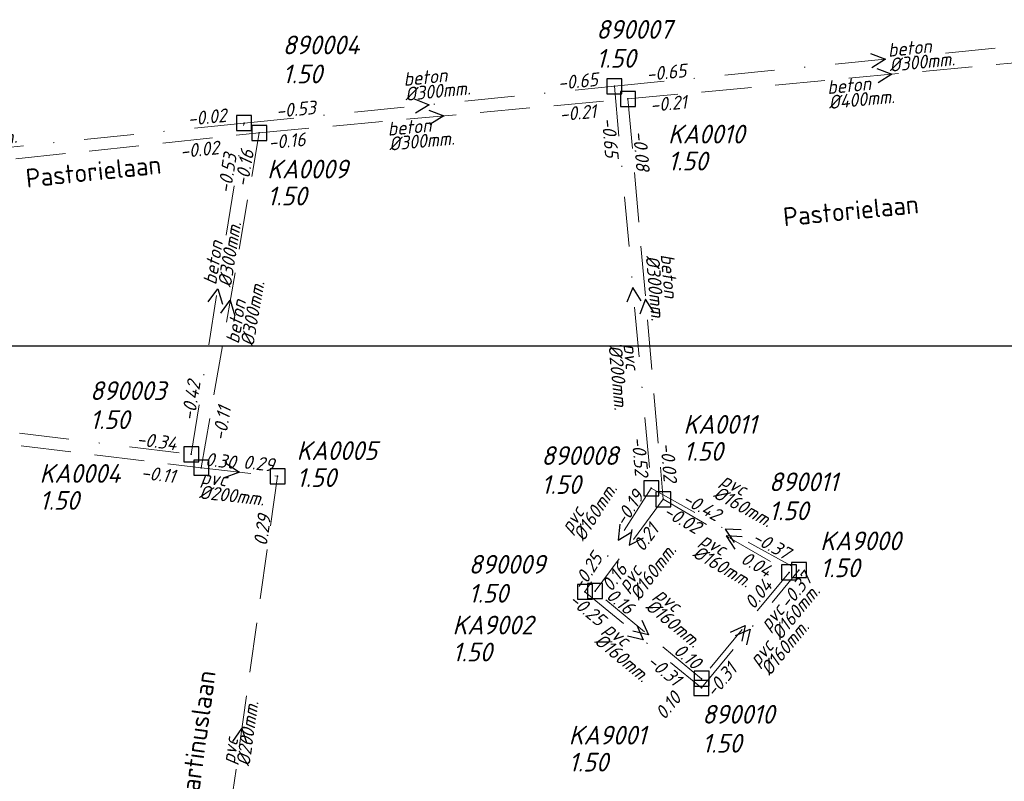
# Model space of a CAD drawing. Header units: metres. Extents: x 152202 to 157341, y 461610 to 468701.
# Tile 190 of 238: x 154732 to 154830, y 467119 to 467195. Entities that reach past the tile are written whole.
import ezdxf
from ezdxf.enums import TextEntityAlignment as Align

# ---------------------------------------------------------------- set-up
doc = ezdxf.new("R2010")
doc.units = ezdxf.units.M
doc.header["$PDMODE"] = 64
doc.header["$PDSIZE"] = 1.5
doc.linetypes.add('RI-HWA', pattern=[7.4, 5, -2.4])
doc.linetypes.add('RI-VWA', pattern=[11, 5, -3, 0, -3])
doc.layers.get('0').update_dxf_attribs({"linetype": 'CONTINUOUS'})
doc.layers.get('DEFPOINTS').update_dxf_attribs({"linetype": 'CONTINUOUS'})
for name, color, linetype, lineweight in [('B-OI-RI-HWA-BOB-T18', 150, 'CONTINUOUS', 18), ('B-OI-RI-HWA-MATERIAAL-T18', 150, 'CONTINUOUS', 18), ('B-OI-RI-HWA-PUTDEKSELHOOGTE-T25', 150, 'CONTINUOUS', 25), ('B-OI-RI-HWA-PUTNUMMER-T25', 150, 'CONTINUOUS', 25), ('B-OI-RI-HWA_DIAMETER-T18', 150, 'CONTINUOUS', 18), ('B-OI-RI-HWA_RIOOLPUT-S', 150, 'CONTINUOUS', 25), ('B-OI-RI-HWA_TRANSPORTLEIDING-G', 150, 'RI-HWA', 18), ('B-OI-RI-STROOMRICHTING-S', 252, 'CONTINUOUS', 25), ('B-OI-RI-VWA-BOB-T18', 34, 'CONTINUOUS', 18), ('B-OI-RI-VWA-DIAMETER-T18', 34, 'CONTINUOUS', 18), ('B-OI-RI-VWA-MATERIAAL-T18', 34, 'CONTINUOUS', 18), ('B-OI-RI-VWA_PUTDEKSELHOOGTE-T25', 34, 'CONTINUOUS', 25), ('B-OI-RI-VWA_PUTNUMMER-T25', 34, 'CONTINUOUS', 25), ('B-OI-RI-VWA_RIOOLPUT-S', 34, 'CONTINUOUS', 25), ('B-OI-RI-VWA_TRANSPORTLEIDING-G', 34, 'RI-VWA', 18), ('B-RO-OG-TOPOGRAFIE-T18', 2, 'CONTINUOUS', 18)]:
    doc.layers.add(name, color=color, linetype=linetype, lineweight=lineweight)
doc.styles.add('NLCS-ISO-M200-T18', font='NLCS-ISO.ttf', dxfattribs={"height": 360})
doc.styles.add('NLCS-ISO-M750-T18_CURSIEF', font='NLCS-ISO.ttf', dxfattribs={"oblique": 15, "height": 1.35})
doc.styles.add('NLCS-ISO-M750-T25_CURSIEF', font='NLCS-ISO.ttf', dxfattribs={"oblique": 15, "height": 1.875})

# ---------------------------------------------------------------- blocks, each defined once
blk = doc.blocks.new('ACMAP_ANN_TEMPLATE_hwa-diam')
at = {"style": 'NLCS-ISO-M750-T18_CURSIEF', "oblique": 15}
blk.add_attdef('hwa-diam', (-3.7, -1.3), '', height=1.35, dxfattribs=at)
blk = doc.blocks.new('ACMAP_ANN_TEMPLATE_hwa-materiaal')
at = {"style": 'NLCS-ISO-M750-T18_CURSIEF', "oblique": 15}
blk.add_attdef('hwa-mat', (-3.7, 0.2), '', height=1.35, dxfattribs=at)
blk = doc.blocks.new('ACMAP_ANN_TEMPLATE_hwa-nap-l')
at = {"style": 'NLCS-ISO-M750-T18_CURSIEF', "oblique": 15}
blk.add_attdef('hwa-nap-l', (3.3, 0.2), '', height=1.35, dxfattribs=at)
blk = doc.blocks.new('ACMAP_ANN_TEMPLATE_hwa-nap-r')
at = {"style": 'NLCS-ISO-M750-T18_CURSIEF', "oblique": 15}
blk.add_attdef('hwa-nap-r', (-5.6, 0.2), '', height=1.35, dxfattribs=at)
blk = doc.blocks.new('ACMAP_ANN_TEMPLATE_vwa-diam')
at = {"style": 'NLCS-ISO-M750-T18_CURSIEF', "oblique": 15}
blk.add_attdef('vwa-diam', (0.3, -1.3), '', height=1.35, dxfattribs=at)
blk = doc.blocks.new('ACMAP_ANN_TEMPLATE_vwa-materiaal')
at = {"style": 'NLCS-ISO-M750-T18_CURSIEF', "oblique": 15}
blk.add_attdef('vwa-mat', (0.3, 0.2), '', height=1.35, dxfattribs=at)
blk = doc.blocks.new('ACMAP_ANN_TEMPLATE_vwa-nap-l')
at = {"style": 'NLCS-ISO-M750-T18_CURSIEF', "oblique": 15}
blk.add_attdef('vwa-nap-l', (3.3, 0.2), '', height=1.35, dxfattribs=at)
blk = doc.blocks.new('ACMAP_ANN_TEMPLATE_vwa-nap-r')
at = {"style": 'NLCS-ISO-M750-T18_CURSIEF', "oblique": 15}
blk.add_attdef('vwa-nap-r', (-5.6, 0.2), '', height=1.35, dxfattribs=at)
blk = doc.blocks.new('ACMAP_ANN_TEMPLATE_hwa-puth')
at = {"color": 0, "linetype": 'ByBlock', "style": 'NLCS-ISO-M750-T25_CURSIEF', "oblique": 15}
blk.add_attdef('hwa-puth', (-9, -6.8), '', height=1.875, dxfattribs=at)
blk = doc.blocks.new('ACMAP_ANN_TEMPLATE_hwa-putnr')
at = {"color": 0, "linetype": 'ByBlock', "style": 'NLCS-ISO-M750-T25_CURSIEF', "oblique": 15}
blk.add_attdef('hwa-putnr', (-9, -4.1), '', height=1.875, dxfattribs=at)
blk = doc.blocks.new('ACMAP_ANN_TEMPLATE_vwa-puth')
at = {"style": 'NLCS-ISO-M750-T25_CURSIEF', "oblique": 15}
blk.add_attdef('vwa-puth', (-3, 5), '', height=1.875, dxfattribs=at)
blk = doc.blocks.new('ACMAP_ANN_TEMPLATE_vwa-putnr')
at = {"style": 'NLCS-ISO-M750-T25_CURSIEF', "oblique": 15}
blk.add_attdef('vaw-putnr', (-3, 7.9), '', height=1.875, dxfattribs=at)

msp = doc.modelspace()

# ---------------------------------------------------------------- linework, layer by layer
at = {"layer": 'B-OI-RI-HWA_RIOOLPUT-S', "transparency": 33554623}
for p in [(154792.47, 467187.47), (154755.56, 467184.07), (154749.76, 467150.55), (154757.4, 467149.7), (154796, 467147.4), (154808.59, 467140.09), (154789.18, 467138.21), (154799.83, 467129.45)]:
    msp.add_point(p, dxfattribs=at)
at = {"layer": 'B-OI-RI-HWA_TRANSPORTLEIDING-G', "transparency": 33554623}
for p, q in [((154792.47, 467187.47), (154845.29, 467192.4)), ((154755.56, 467184.07), (154792.47, 467187.47)), ((154792.47, 467187.47), (154796, 467147.4)), ((154694.4, 467177.53), (154755.56, 467184.07)), ((154749.76, 467150.55), (154755.56, 467184.07)), ((154695, 467157.21), (154749.76, 467150.55)), ((154749.76, 467150.55), (154757.4, 467149.7)), ((154757.4, 467149.7), (154750.23, 467099.27)), ((154796, 467147.4), (154789.18, 467138.21)), ((154796, 467147.4), (154808.59, 467140.09)), ((154808.59, 467140.09), (154799.83, 467129.45)), ((154799.83, 467129.45), (154789.18, 467138.21))]:
    msp.add_line(p, q, dxfattribs=at)
at = {"layer": 'B-OI-RI-STROOMRICHTING-S', "transparency": 33554623}
for points in [[(154816.75, 467192.01), (154818.26, 467191.44), (154816.89, 467190.58)], [(154817.38, 467190.52), (154818.88, 467189.93), (154817.51, 467189.08)], [(154771.07, 467187.46), (154772.58, 467186.89), (154771.21, 467186.03)], [(154772.52, 467186.35), (154774.02, 467185.77), (154772.65, 467184.92)], [(154750.46, 467167.17), (154751.4, 467168.47), (154751.88, 467166.94)], [(154793.8, 467167.25), (154792.95, 467168.61), (154792.37, 467167.12)], [(154751.71, 467166.01), (154752.66, 467167.31), (154753.12, 467165.77)], [(154795.08, 467166.06), (154794.23, 467167.43), (154793.64, 467165.94)], [(154752.12, 467151.07), (154753.58, 467150.13), (154751.94, 467149.52)], [(154791.65, 467144.92), (154791.48, 467143.32), (154792.86, 467144.14)], [(154792.87, 467144.39), (154792.59, 467142.81), (154794.03, 467143.53)], [(154803.8, 467144.34), (154802.19, 467144.41), (154803.1, 467143.08)], [(154803.9, 467143.64), (154802.29, 467143.74), (154803.18, 467142.4)], [(154793.34, 467134.8), (154793.99, 467133.33), (154792.42, 467133.69)], [(154793.85, 467135.3), (154794.51, 467133.83), (154792.94, 467134.19)], [(154802.74, 467134.12), (154804.21, 467134.77), (154803.85, 467133.2)], [(154803.23, 467133.76), (154804.7, 467134.42), (154804.34, 467132.85)], [(154752.9, 467123.16), (154753.82, 467124.48), (154754.33, 467122.96)]]:
    msp.add_lwpolyline(points, dxfattribs=at)
at = {"layer": 'B-OI-RI-VWA_RIOOLPUT-S', "transparency": 33554623}
for p in [(154791.11, 467188.73), (154754.04, 467185.04), (154748.75, 467151.91), (154794.8, 467148.5), (154809.58, 467140.31), (154788.16, 467138.14), (154799.82, 467128.52)]:
    msp.add_point(p, dxfattribs=at)
at = {"layer": 'B-OI-RI-VWA_TRANSPORTLEIDING-G', "transparency": 33554623}
for p, q in [((154791.11, 467188.73), (154845.4, 467194.15)), ((154754.04, 467185.04), (154791.11, 467188.73)), ((154791.11, 467188.73), (154794.8, 467148.5)), ((154754.04, 467185.04), (154693.24, 467178.81)), ((154748.75, 467151.91), (154754.04, 467185.04)), ((154698.5, 467158.06), (154748.75, 467151.91)), ((154794.8, 467148.5), (154788.16, 467138.14)), ((154794.8, 467148.5), (154809.58, 467140.31)), ((154799.82, 467128.52), (154809.58, 467140.31)), ((154788.16, 467138.14), (154799.82, 467128.52))]:
    msp.add_line(p, q, dxfattribs=at)
at = {"layer": 'DEFPOINTS', "flags": 128}
msp.add_lwpolyline([(154889.054, 467163.024), (154832.154, 467162.726), (154674.654, 467162.726), (154524.654, 467162.726), (154524.654, 466985.725), (154524.654, 466897.05), (154889.054, 466897.05)], close=True, dxfattribs=at)

# ---------------------------------------------------------------- block references
at = {"layer": 'B-OI-RI-HWA-BOB-T18', "transparency": 33554623}
ref = msp.add_blockref('ACMAP_ANN_TEMPLATE_hwa-nap-l', (154791.491, 467185.658), dxfattribs=dict(at, rotation=5.332302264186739))
ref.add_attrib('hwa-nap-l', '-0.21', (154794.758, 467186.164), dxfattribs={"layer": '0', "color": 0, "linetype": 'ByBlock', "height": 1.35, "rotation": 5.3323, "style": 'NLCS-ISO-M750-T18_CURSIEF', "oblique": 15})
ref = msp.add_blockref('ACMAP_ANN_TEMPLATE_hwa-nap-r', (154791.273, 467185.549), dxfattribs=dict(at, rotation=5.263002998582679))
ref.add_attrib('hwa-nap-r', '-0.21', (154785.678, 467185.235), dxfattribs={"layer": '0', "color": 0, "linetype": 'ByBlock', "height": 1.35, "rotation": 5.263, "style": 'NLCS-ISO-M750-T18_CURSIEF', "oblique": 15})
ref = msp.add_blockref('ACMAP_ANN_TEMPLATE_hwa-nap-l', (154753.266, 467181.924), dxfattribs=dict(at, rotation=5.263002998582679))
ref.add_attrib('hwa-nap-l', '-0.16', (154756.534, 467182.426), dxfattribs={"layer": '0', "color": 0, "linetype": 'ByBlock', "height": 1.35, "rotation": 5.263, "style": 'NLCS-ISO-M750-T18_CURSIEF', "oblique": 15})
ref = msp.add_blockref('ACMAP_ANN_TEMPLATE_hwa-nap-l', (154792.47, 467187.47), dxfattribs=dict(at, rotation=275.0345221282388))
ref.add_attrib('hwa-nap-l', '-0.08', (154792.959, 467184.2), dxfattribs={"layer": '0', "color": 0, "linetype": 'ByBlock', "height": 1.35, "rotation": 275.03452, "style": 'NLCS-ISO-M750-T18_CURSIEF', "oblique": 15})
ref = msp.add_blockref('ACMAP_ANN_TEMPLATE_hwa-nap-r', (154753.302, 467181.924), dxfattribs=dict(at, rotation=6.10359520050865))
ref.add_attrib('hwa-nap-r', '-0.02', (154747.713, 467181.527), dxfattribs={"layer": '0', "color": 0, "linetype": 'ByBlock', "height": 1.35, "rotation": 6.1036, "style": 'NLCS-ISO-M750-T18_CURSIEF', "oblique": 15})
ref = msp.add_blockref('ACMAP_ANN_TEMPLATE_hwa-nap-r', (154755.56, 467184.07), dxfattribs=dict(at, rotation=80.183252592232))
ref.add_attrib('hwa-nap-r', '-0.16', (154754.408, 467178.586), dxfattribs={"layer": '0', "color": 0, "linetype": 'ByBlock', "height": 1.35, "rotation": 80.18325, "style": 'NLCS-ISO-M750-T18_CURSIEF', "oblique": 15})
ref = msp.add_blockref('ACMAP_ANN_TEMPLATE_hwa-nap-l', (154751.808, 467149.888), dxfattribs=dict(at, rotation=80.183252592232))
ref.add_attrib('hwa-nap-l', '-0.11', (154752.174, 467153.174), dxfattribs={"layer": '0', "color": 0, "linetype": 'ByBlock', "height": 1.35, "rotation": 80.18325, "style": 'NLCS-ISO-M750-T18_CURSIEF', "oblique": 15})
ref = msp.add_blockref('ACMAP_ANN_TEMPLATE_hwa-nap-r', (154796, 467147.4), dxfattribs=dict(at, rotation=275.0345221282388))
ref.add_attrib('hwa-nap-r', '-0.02', (154795.708, 467152.996), dxfattribs={"layer": '0', "color": 0, "linetype": 'ByBlock', "height": 1.35, "rotation": 275.03452, "style": 'NLCS-ISO-M750-T18_CURSIEF', "oblique": 15})
ref = msp.add_blockref('ACMAP_ANN_TEMPLATE_hwa-nap-l', (154746.797, 467150.925), dxfattribs=dict(at, rotation=353.6515772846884))
ref.add_attrib('hwa-nap-l', '0.30', (154750.098, 467150.759), dxfattribs={"layer": '0', "color": 0, "linetype": 'ByBlock', "height": 1.35, "rotation": 353.65158, "style": 'NLCS-ISO-M750-T18_CURSIEF', "oblique": 15})
ref = msp.add_blockref('ACMAP_ANN_TEMPLATE_hwa-nap-r', (154759.444, 467149.679), dxfattribs=dict(at, rotation=353.6515772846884))
ref.add_attrib('hwa-nap-r', '0.29', (154753.901, 467150.497), dxfattribs={"layer": '0', "color": 0, "linetype": 'ByBlock', "height": 1.35, "rotation": 353.65158, "style": 'NLCS-ISO-M750-T18_CURSIEF', "oblique": 15})
ref = msp.add_blockref('ACMAP_ANN_TEMPLATE_hwa-nap-r', (154749.197, 467148.564), dxfattribs=dict(at, rotation=353.065651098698))
ref.add_attrib('hwa-nap-r', '-0.11', (154743.662, 467149.439), dxfattribs={"layer": '0', "color": 0, "linetype": 'ByBlock', "height": 1.35, "rotation": 353.06565, "style": 'NLCS-ISO-M750-T18_CURSIEF', "oblique": 15})
ref = msp.add_blockref('ACMAP_ANN_TEMPLATE_hwa-nap-l', (154756.05, 467139.395), dxfattribs=dict(at, rotation=81.90807573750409))
ref.add_attrib('hwa-nap-l', '0.29', (154756.316, 467142.69), dxfattribs={"layer": '0', "color": 0, "linetype": 'ByBlock', "height": 1.35, "rotation": 81.90808, "style": 'NLCS-ISO-M750-T18_CURSIEF', "oblique": 15})
ref = msp.add_blockref('ACMAP_ANN_TEMPLATE_hwa-nap-l', (154792.924, 467147.304), dxfattribs=dict(at, rotation=329.8597123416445))
ref.add_attrib('hwa-nap-l', '-0.02', (154795.878, 467145.82), dxfattribs={"layer": '0', "color": 0, "linetype": 'ByBlock', "height": 1.35, "rotation": 329.85971, "style": 'NLCS-ISO-M750-T18_CURSIEF', "oblique": 15})
ref = msp.add_blockref('ACMAP_ANN_TEMPLATE_hwa-nap-l', (154792.169, 467139.298), dxfattribs=dict(at, rotation=53.42048393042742))
ref.add_attrib('hwa-nap-l', '0.21', (154793.975, 467142.067), dxfattribs={"layer": '0', "color": 0, "linetype": 'ByBlock', "height": 1.35, "rotation": 53.42048, "style": 'NLCS-ISO-M750-T18_CURSIEF', "oblique": 15})
ref = msp.add_blockref('ACMAP_ANN_TEMPLATE_hwa-nap-r', (154794.298, 467142.437), dxfattribs=dict(at, rotation=53.42048393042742))
ref.add_attrib('hwa-nap-r', '0.16', (154790.8, 467138.06), dxfattribs={"layer": '0', "color": 0, "linetype": 'ByBlock', "height": 1.35, "rotation": 53.42048, "style": 'NLCS-ISO-M750-T18_CURSIEF', "oblique": 15})
ref = msp.add_blockref('ACMAP_ANN_TEMPLATE_hwa-nap-r', (154808.39, 467138.119), dxfattribs=dict(at, rotation=329.8597123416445))
ref.add_attrib('hwa-nap-r', '0.04', (154803.648, 467141.104), dxfattribs={"layer": '0', "color": 0, "linetype": 'ByBlock', "height": 1.35, "rotation": 329.85971, "style": 'NLCS-ISO-M750-T18_CURSIEF', "oblique": 15})
ref = msp.add_blockref('ACMAP_ANN_TEMPLATE_hwa-nap-l', (154803.096, 467133.628), dxfattribs=dict(at, rotation=50.53509099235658))
ref.add_attrib('hwa-nap-l', '0.04', (154805.039, 467136.303), dxfattribs={"layer": '0', "color": 0, "linetype": 'ByBlock', "height": 1.35, "rotation": 50.53509, "style": 'NLCS-ISO-M750-T18_CURSIEF', "oblique": 15})
ref = msp.add_blockref('ACMAP_ANN_TEMPLATE_hwa-nap-r', (154794.391, 467133.865), dxfattribs=dict(at, rotation=320.5614999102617))
ref.add_attrib('hwa-nap-r', '0.16', (154790.194, 467137.577), dxfattribs={"layer": '0', "color": 0, "linetype": 'ByBlock', "height": 1.35, "rotation": 320.5615, "style": 'NLCS-ISO-M750-T18_CURSIEF', "oblique": 15})
ref = msp.add_blockref('ACMAP_ANN_TEMPLATE_hwa-nap-l', (154794.268, 467134.002), dxfattribs=dict(at, rotation=320.5614999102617))
ref.add_attrib('hwa-nap-l', '0.10', (154796.943, 467132.06), dxfattribs={"layer": '0', "color": 0, "linetype": 'ByBlock', "height": 1.35, "rotation": 320.5615, "style": 'NLCS-ISO-M750-T18_CURSIEF', "oblique": 15})
ref = msp.add_blockref('ACMAP_ANN_TEMPLATE_hwa-nap-r', (154799.83, 467129.45), dxfattribs=dict(at, rotation=50.53509099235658))
ref.add_attrib('hwa-nap-r', '0.10', (154796.116, 467125.254), dxfattribs={"layer": '0', "color": 0, "linetype": 'ByBlock', "height": 1.35, "rotation": 50.53509, "style": 'NLCS-ISO-M750-T18_CURSIEF', "oblique": 15})
at = {"layer": 'B-OI-RI-HWA-MATERIAAL-T18', "transparency": 33554623}
ref = msp.add_blockref('ACMAP_ANN_TEMPLATE_hwa-materiaal', (154816.159, 467188.087), dxfattribs=dict(at, rotation=5.332302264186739))
ref.add_attrib('hwa-mat', 'beton', (154812.457, 467187.942), dxfattribs={"layer": '0', "color": 0, "linetype": 'ByBlock', "height": 1.35, "rotation": 5.3323, "style": 'NLCS-ISO-M750-T18_CURSIEF', "oblique": 15})
ref = msp.add_blockref('ACMAP_ANN_TEMPLATE_hwa-materiaal', (154772.158, 467183.915), dxfattribs=dict(at, rotation=5.263002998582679))
ref.add_attrib('hwa-mat', 'beton', (154768.455, 467183.775), dxfattribs={"layer": '0', "color": 0, "linetype": 'ByBlock', "height": 1.35, "rotation": 5.263, "style": 'NLCS-ISO-M750-T18_CURSIEF', "oblique": 15})
ref = msp.add_blockref('ACMAP_ANN_TEMPLATE_hwa-materiaal', (154795.859, 467168.188), dxfattribs=dict(at, rotation=275.0345221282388))
ref.add_attrib('hwa-mat', 'beton', (154795.733, 467171.891), dxfattribs={"layer": '0', "color": 0, "linetype": 'ByBlock', "height": 1.35, "rotation": 275.03452, "style": 'NLCS-ISO-M750-T18_CURSIEF', "oblique": 15})
ref = msp.add_blockref('ACMAP_ANN_TEMPLATE_hwa-materiaal', (154754.333, 467166.51), dxfattribs=dict(at, rotation=80.183252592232))
ref.add_attrib('hwa-mat', 'beton', (154753.506, 467162.899), dxfattribs={"layer": '0', "color": 0, "linetype": 'ByBlock', "height": 1.35, "rotation": 80.18325, "style": 'NLCS-ISO-M750-T18_CURSIEF', "oblique": 15})
ref = msp.add_blockref('ACMAP_ANN_TEMPLATE_hwa-materiaal', (154753.317, 467148.364), dxfattribs=dict(at, rotation=353.6515772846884))
ref.add_attrib('hwa-mat', 'pvc', (154749.662, 467148.972), dxfattribs={"layer": '0', "color": 0, "linetype": 'ByBlock', "height": 1.35, "rotation": 353.65158, "style": 'NLCS-ISO-M750-T18_CURSIEF', "oblique": 15})
ref = msp.add_blockref('ACMAP_ANN_TEMPLATE_hwa-materiaal', (154802.679, 467140.973), dxfattribs=dict(at, rotation=329.8597123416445))
ref.add_attrib('hwa-mat', 'pvc', (154799.58, 467143.004), dxfattribs={"layer": '0', "color": 0, "linetype": 'ByBlock', "height": 1.35, "rotation": 329.85971, "style": 'NLCS-ISO-M750-T18_CURSIEF', "oblique": 15})
ref = msp.add_blockref('ACMAP_ANN_TEMPLATE_hwa-materiaal', (154794.753, 467140.928), dxfattribs=dict(at, rotation=53.42048393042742))
ref.add_attrib('hwa-mat', 'pvc', (154792.387, 467138.076), dxfattribs={"layer": '0', "color": 0, "linetype": 'ByBlock', "height": 1.35, "rotation": 53.42048, "style": 'NLCS-ISO-M750-T18_CURSIEF', "oblique": 15})
ref = msp.add_blockref('ACMAP_ANN_TEMPLATE_hwa-materiaal', (154797.807, 467135.17), dxfattribs=dict(at, rotation=320.5614999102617))
ref.add_attrib('hwa-mat', 'pvc', (154795.077, 467137.675), dxfattribs={"layer": '0', "color": 0, "linetype": 'ByBlock', "height": 1.35, "rotation": 320.5615, "style": 'NLCS-ISO-M750-T18_CURSIEF', "oblique": 15})
ref = msp.add_blockref('ACMAP_ANN_TEMPLATE_hwa-materiaal', (154807.998, 467133.336), dxfattribs=dict(at, rotation=50.53509099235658))
ref.add_attrib('hwa-mat', 'pvc', (154805.492, 467130.607), dxfattribs={"layer": '0', "color": 0, "linetype": 'ByBlock', "height": 1.35, "rotation": 50.53509, "style": 'NLCS-ISO-M750-T18_CURSIEF', "oblique": 15})
ref = msp.add_blockref('ACMAP_ANN_TEMPLATE_hwa-materiaal', (154753.815, 467124.485), dxfattribs=dict(at, rotation=81.90807573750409))
ref.add_attrib('hwa-mat', 'pvc', (154753.096, 467120.85), dxfattribs={"layer": '0', "color": 0, "linetype": 'ByBlock', "height": 1.35, "rotation": 81.90808, "style": 'NLCS-ISO-M750-T18_CURSIEF', "oblique": 15})
at = {"layer": 'B-OI-RI-HWA-PUTDEKSELHOOGTE-T25', "transparency": 33554623}
for p in [(154805.481, 467187.108), (154765.36, 467183.607), (154807.018, 467158.059), (154768.302, 467155.435), (154742.572, 467153.15), (154820.71, 467146.404), (154783.903, 467137.978), (154795.539, 467126.959)]:
    msp.add_blockref('ACMAP_ANN_TEMPLATE_hwa-puth', p, dxfattribs=at).add_auto_attribs({'hwa-puth': '1.50'})
at = {"layer": 'B-OI-RI-HWA-PUTNUMMER-T25', "transparency": 33554623}
for p, values in [((154805.481, 467187.108), {'hwa-putnr': 'KA0010'}), ((154765.36, 467183.607), {'hwa-putnr': 'KA0009'}), ((154807.018, 467158.059), {'hwa-putnr': 'KA0011'}), ((154768.302, 467155.435), {'hwa-putnr': 'KA0005'}), ((154742.572, 467153.15), {'hwa-putnr': 'KA0004'}), ((154820.71, 467146.404), {'hwa-putnr': 'KA9000'}), ((154783.903, 467137.978), {'hwa-putnr': 'KA9002'}), ((154795.539, 467126.959), {'hwa-putnr': 'KA9001'})]:
    msp.add_blockref('ACMAP_ANN_TEMPLATE_hwa-putnr', p, dxfattribs=at).add_auto_attribs(values)
at = {"layer": 'B-OI-RI-HWA_DIAMETER-T18', "transparency": 33554623}
ref = msp.add_blockref('ACMAP_ANN_TEMPLATE_hwa-diam', (154816.159, 467188.087), dxfattribs=dict(at, rotation=5.332302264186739))
ref.add_attrib('hwa-diam', '%%c400mm.', (154812.596, 467186.449), dxfattribs={"layer": '0', "color": 0, "linetype": 'ByBlock', "height": 1.35, "rotation": 5.3323, "style": 'NLCS-ISO-M750-T18_CURSIEF', "oblique": 15})
ref = msp.add_blockref('ACMAP_ANN_TEMPLATE_hwa-diam', (154772.158, 467183.915), dxfattribs=dict(at, rotation=5.263002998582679))
ref.add_attrib('hwa-diam', '%%c300mm.', (154768.593, 467182.281), dxfattribs={"layer": '0', "color": 0, "linetype": 'ByBlock', "height": 1.35, "rotation": 5.263, "style": 'NLCS-ISO-M750-T18_CURSIEF', "oblique": 15})
ref = msp.add_blockref('ACMAP_ANN_TEMPLATE_hwa-diam', (154795.859, 467168.188), dxfattribs=dict(at, rotation=275.0345221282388))
ref.add_attrib('hwa-diam', '%%c300mm.', (154794.239, 467171.76), dxfattribs={"layer": '0', "color": 0, "linetype": 'ByBlock', "height": 1.35, "rotation": 275.03452, "style": 'NLCS-ISO-M750-T18_CURSIEF', "oblique": 15})
ref = msp.add_blockref('ACMAP_ANN_TEMPLATE_hwa-diam', (154754.333, 467166.51), dxfattribs=dict(at, rotation=80.183252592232))
ref.add_attrib('hwa-diam', '%%c300mm.', (154754.984, 467162.643), dxfattribs={"layer": '0', "color": 0, "linetype": 'ByBlock', "height": 1.35, "rotation": 80.18325, "style": 'NLCS-ISO-M750-T18_CURSIEF', "oblique": 15})
ref = msp.add_blockref('ACMAP_ANN_TEMPLATE_hwa-diam', (154753.317, 467148.364), dxfattribs=dict(at, rotation=353.6515772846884))
ref.add_attrib('hwa-diam', '%%c200mm.', (154749.496, 467147.481), dxfattribs={"layer": '0', "color": 0, "linetype": 'ByBlock', "height": 1.35, "rotation": 353.65158, "style": 'NLCS-ISO-M750-T18_CURSIEF', "oblique": 15})
ref = msp.add_blockref('ACMAP_ANN_TEMPLATE_hwa-diam', (154794.753, 467140.928), dxfattribs=dict(at, rotation=53.42048393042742))
ref.add_attrib('hwa-diam', '%%c160mm.', (154793.592, 467137.182), dxfattribs={"layer": '0', "color": 0, "linetype": 'ByBlock', "height": 1.35, "rotation": 53.42048, "style": 'NLCS-ISO-M750-T18_CURSIEF', "oblique": 15})
ref = msp.add_blockref('ACMAP_ANN_TEMPLATE_hwa-diam', (154802.679, 467140.973), dxfattribs=dict(at, rotation=329.8597123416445))
ref.add_attrib('hwa-diam', '%%c160mm.', (154798.827, 467141.707), dxfattribs={"layer": '0', "color": 0, "linetype": 'ByBlock', "height": 1.35, "rotation": 329.85971, "style": 'NLCS-ISO-M750-T18_CURSIEF', "oblique": 15})
ref = msp.add_blockref('ACMAP_ANN_TEMPLATE_hwa-diam', (154797.807, 467135.17), dxfattribs=dict(at, rotation=320.5614999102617))
ref.add_attrib('hwa-diam', '%%c160mm.', (154794.124, 467136.516), dxfattribs={"layer": '0', "color": 0, "linetype": 'ByBlock', "height": 1.35, "rotation": 320.5615, "style": 'NLCS-ISO-M750-T18_CURSIEF', "oblique": 15})
ref = msp.add_blockref('ACMAP_ANN_TEMPLATE_hwa-diam', (154807.998, 467133.336), dxfattribs=dict(at, rotation=50.53509099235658))
ref.add_attrib('hwa-diam', '%%c160mm.', (154806.65, 467129.653), dxfattribs={"layer": '0', "color": 0, "linetype": 'ByBlock', "height": 1.35, "rotation": 50.53509, "style": 'NLCS-ISO-M750-T18_CURSIEF', "oblique": 15})
ref = msp.add_blockref('ACMAP_ANN_TEMPLATE_hwa-diam', (154753.815, 467124.485), dxfattribs=dict(at, rotation=81.90807573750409))
ref.add_attrib('hwa-diam', '%%c200mm.', (154754.581, 467120.639), dxfattribs={"layer": '0', "color": 0, "linetype": 'ByBlock', "height": 1.35, "rotation": 81.90808, "style": 'NLCS-ISO-M750-T18_CURSIEF', "oblique": 15})
at = {"layer": 'B-OI-RI-VWA-BOB-T18', "transparency": 33554623}
ref = msp.add_blockref('ACMAP_ANN_TEMPLATE_vwa-nap-l', (154791.11, 467188.73), dxfattribs=dict(at, rotation=5.701188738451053))
ref.add_attrib('vwa-nap-l', '-0.65', (154794.374, 467189.257), dxfattribs={"layer": '0', "color": 0, "linetype": 'ByBlock', "height": 1.35, "rotation": 5.70119, "style": 'NLCS-ISO-M750-T18_CURSIEF', "oblique": 15})
ref = msp.add_blockref('ACMAP_ANN_TEMPLATE_vwa-nap-r', (154791.11, 467188.73), dxfattribs=dict(at, rotation=5.684576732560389))
ref.add_attrib('vwa-nap-r', '-0.65', (154785.518, 467188.374), dxfattribs={"layer": '0', "color": 0, "linetype": 'ByBlock', "height": 1.35, "rotation": 5.68458, "style": 'NLCS-ISO-M750-T18_CURSIEF', "oblique": 15})
ref = msp.add_blockref('ACMAP_ANN_TEMPLATE_vwa-nap-l', (154754.04, 467185.04), dxfattribs=dict(at, rotation=5.684576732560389))
ref.add_attrib('vwa-nap-l', '-0.53', (154757.304, 467185.566), dxfattribs={"layer": '0', "color": 0, "linetype": 'ByBlock', "height": 1.35, "rotation": 5.68458, "style": 'NLCS-ISO-M750-T18_CURSIEF', "oblique": 15})
ref = msp.add_blockref('ACMAP_ANN_TEMPLATE_vwa-nap-l', (154745.192, 467184.24), dxfattribs=dict(at, rotation=5.850513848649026))
ref.add_attrib('vwa-nap-l', '-0.02', (154748.455, 467184.775), dxfattribs={"layer": '0', "color": 0, "linetype": 'ByBlock', "height": 1.35, "rotation": 5.85051, "style": 'NLCS-ISO-M750-T18_CURSIEF', "oblique": 15})
ref = msp.add_blockref('ACMAP_ANN_TEMPLATE_vwa-nap-l', (154789.332, 467188.802), dxfattribs=dict(at, rotation=275.2406538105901))
ref.add_attrib('vwa-nap-l', '-0.65', (154789.833, 467185.535), dxfattribs={"layer": '0', "color": 0, "linetype": 'ByBlock', "height": 1.35, "rotation": 275.24065, "style": 'NLCS-ISO-M750-T18_CURSIEF', "oblique": 15})
ref = msp.add_blockref('ACMAP_ANN_TEMPLATE_vwa-nap-r', (154753.785, 467183.44), dxfattribs=dict(at, rotation=80.92793555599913))
ref.add_attrib('vwa-nap-r', '-0.53', (154752.705, 467177.941), dxfattribs={"layer": '0', "color": 0, "linetype": 'ByBlock', "height": 1.35, "rotation": 80.92794, "style": 'NLCS-ISO-M750-T18_CURSIEF', "oblique": 15})
ref = msp.add_blockref('ACMAP_ANN_TEMPLATE_vwa-nap-l', (154748.75, 467151.91), dxfattribs=dict(at, rotation=80.92793555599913))
ref.add_attrib('vwa-nap-l', '-0.42', (154749.073, 467155.2), dxfattribs={"layer": '0', "color": 0, "linetype": 'ByBlock', "height": 1.35, "rotation": 80.92794, "style": 'NLCS-ISO-M750-T18_CURSIEF', "oblique": 15})
ref = msp.add_blockref('ACMAP_ANN_TEMPLATE_vwa-nap-r', (154748.75, 467151.91), dxfattribs=dict(at, rotation=353.0223815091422))
ref.add_attrib('vwa-nap-r', '-0.34', (154743.216, 467152.789), dxfattribs={"layer": '0', "color": 0, "linetype": 'ByBlock', "height": 1.35, "rotation": 353.02238, "style": 'NLCS-ISO-M750-T18_CURSIEF', "oblique": 15})
ref = msp.add_blockref('ACMAP_ANN_TEMPLATE_vwa-nap-r', (154793.137, 467148.009), dxfattribs=dict(at, rotation=275.2406538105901))
ref.add_attrib('vwa-nap-r', '-0.52', (154792.825, 467153.604), dxfattribs={"layer": '0', "color": 0, "linetype": 'ByBlock', "height": 1.35, "rotation": 275.24065, "style": 'NLCS-ISO-M750-T18_CURSIEF', "oblique": 15})
ref = msp.add_blockref('ACMAP_ANN_TEMPLATE_vwa-nap-l', (154790.513, 467141.686), dxfattribs=dict(at, rotation=57.34310775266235))
ref.add_attrib('vwa-nap-l', '-0.19', (154792.126, 467144.572), dxfattribs={"layer": '0', "color": 0, "linetype": 'ByBlock', "height": 1.35, "rotation": 57.34311, "style": 'NLCS-ISO-M750-T18_CURSIEF', "oblique": 15})
ref = msp.add_blockref('ACMAP_ANN_TEMPLATE_vwa-nap-l', (154794.8, 467148.5), dxfattribs=dict(at, rotation=331.0079710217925))
ref.add_attrib('vwa-nap-l', '-0.42', (154797.783, 467147.075), dxfattribs={"layer": '0', "color": 0, "linetype": 'ByBlock', "height": 1.35, "rotation": 331.00797, "style": 'NLCS-ISO-M750-T18_CURSIEF', "oblique": 15})
ref = msp.add_blockref('ACMAP_ANN_TEMPLATE_vwa-nap-r', (154809.58, 467140.31), dxfattribs=dict(at, rotation=331.0079710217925))
ref.add_attrib('vwa-nap-r', '-0.37', (154804.779, 467143.199), dxfattribs={"layer": '0', "color": 0, "linetype": 'ByBlock', "height": 1.35, "rotation": 331.00797, "style": 'NLCS-ISO-M750-T18_CURSIEF', "oblique": 15})
ref = msp.add_blockref('ACMAP_ANN_TEMPLATE_vwa-nap-r', (154791.061, 467142.762), dxfattribs=dict(at, rotation=57.34310775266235))
ref.add_attrib('vwa-nap-r', '-0.25', (154787.871, 467138.155), dxfattribs={"layer": '0', "color": 0, "linetype": 'ByBlock', "height": 1.35, "rotation": 57.34311, "style": 'NLCS-ISO-M750-T18_CURSIEF', "oblique": 15})
ref = msp.add_blockref('ACMAP_ANN_TEMPLATE_vwa-nap-r', (154812.232, 467140.504), dxfattribs=dict(at, rotation=50.38135608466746))
ref.add_attrib('vwa-nap-r', '-0.37', (154808.507, 467136.318), dxfattribs={"layer": '0', "color": 0, "linetype": 'ByBlock', "height": 1.35, "rotation": 50.38136, "style": 'NLCS-ISO-M750-T18_CURSIEF', "oblique": 15})
ref = msp.add_blockref('ACMAP_ANN_TEMPLATE_vwa-nap-l', (154783.767, 467139.075), dxfattribs=dict(at, rotation=320.4759068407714))
ref.add_attrib('vwa-nap-l', '-0.25', (154786.44, 467137.129), dxfattribs={"layer": '0', "color": 0, "linetype": 'ByBlock', "height": 1.35, "rotation": 320.47591, "style": 'NLCS-ISO-M750-T18_CURSIEF', "oblique": 15})
ref = msp.add_blockref('ACMAP_ANN_TEMPLATE_vwa-nap-r', (154798.446, 467127.253), dxfattribs=dict(at, rotation=320.4759068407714))
ref.add_attrib('vwa-nap-r', '-0.31', (154794.254, 467130.971), dxfattribs={"layer": '0', "color": 0, "linetype": 'ByBlock', "height": 1.35, "rotation": 320.47591, "style": 'NLCS-ISO-M750-T18_CURSIEF', "oblique": 15})
ref = msp.add_blockref('ACMAP_ANN_TEMPLATE_vwa-nap-l', (154799.168, 467124.78), dxfattribs=dict(at, rotation=50.38135608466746))
ref.add_attrib('vwa-nap-l', '-0.31', (154801.118, 467127.45), dxfattribs={"layer": '0', "color": 0, "linetype": 'ByBlock', "height": 1.35, "rotation": 50.38136, "style": 'NLCS-ISO-M750-T18_CURSIEF', "oblique": 15})
at = {"layer": 'B-OI-RI-VWA-DIAMETER-T18', "transparency": 33554623}
ref = msp.add_blockref('ACMAP_ANN_TEMPLATE_vwa-diam', (154818.255, 467191.44), dxfattribs=dict(at, rotation=5.701188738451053))
ref.add_attrib('vwa-diam', '%%c300mm.', (154818.683, 467190.176), dxfattribs={"layer": '0', "color": 0, "linetype": 'ByBlock', "height": 1.35, "rotation": 5.70119, "style": 'NLCS-ISO-M750-T18_CURSIEF', "oblique": 15})
ref = msp.add_blockref('ACMAP_ANN_TEMPLATE_vwa-diam', (154769.771, 467188.522), dxfattribs=dict(at, rotation=5.684576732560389))
ref.add_attrib('vwa-diam', '%%c300mm.', (154770.199, 467187.258), dxfattribs={"layer": '0', "color": 0, "linetype": 'ByBlock', "height": 1.35, "rotation": 5.68458, "style": 'NLCS-ISO-M750-T18_CURSIEF', "oblique": 15})
ref = msp.add_blockref('ACMAP_ANN_TEMPLATE_vwa-diam', (154724.397, 467183.671), dxfattribs=dict(at, rotation=5.850513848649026))
ref.add_attrib('vwa-diam', '%%c300mm.', (154724.828, 467182.408), dxfattribs={"layer": '0', "color": 0, "linetype": 'ByBlock', "height": 1.35, "rotation": 5.85051, "style": 'NLCS-ISO-M750-T18_CURSIEF', "oblique": 15})
ref = msp.add_blockref('ACMAP_ANN_TEMPLATE_vwa-diam', (154751.395, 467168.475), dxfattribs=dict(at, rotation=80.92793555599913))
ref.add_attrib('vwa-diam', '%%c300mm.', (154752.726, 467168.566), dxfattribs={"layer": '0', "color": 0, "linetype": 'ByBlock', "height": 1.35, "rotation": 80.92794, "style": 'NLCS-ISO-M750-T18_CURSIEF', "oblique": 15})
ref = msp.add_blockref('ACMAP_ANN_TEMPLATE_vwa-diam', (154791.787, 467163.211), dxfattribs=dict(at, rotation=275.2406538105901))
ref.add_attrib('vwa-diam', '%%c200mm.', (154790.52, 467162.794), dxfattribs={"layer": '0', "color": 0, "linetype": 'ByBlock', "height": 1.35, "rotation": 275.24065, "style": 'NLCS-ISO-M750-T18_CURSIEF', "oblique": 15})
ref = msp.add_blockref('ACMAP_ANN_TEMPLATE_vwa-diam', (154786.756, 467143.547), dxfattribs=dict(at, rotation=57.34310775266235))
ref.add_attrib('vwa-diam', '%%c160mm.', (154788.013, 467143.098), dxfattribs={"layer": '0', "color": 0, "linetype": 'ByBlock', "height": 1.35, "rotation": 57.34311, "style": 'NLCS-ISO-M750-T18_CURSIEF', "oblique": 15})
ref = msp.add_blockref('ACMAP_ANN_TEMPLATE_vwa-diam', (154801.266, 467148.921), dxfattribs=dict(at, rotation=331.0079710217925))
ref.add_attrib('vwa-diam', '%%c160mm.', (154800.898, 467147.638), dxfattribs={"layer": '0', "color": 0, "linetype": 'ByBlock', "height": 1.35, "rotation": 331.00797, "style": 'NLCS-ISO-M750-T18_CURSIEF', "oblique": 15})
ref = msp.add_blockref('ACMAP_ANN_TEMPLATE_vwa-diam', (154806.532, 467133.829), dxfattribs=dict(at, rotation=50.38135608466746))
ref.add_attrib('vwa-diam', '%%c160mm.', (154807.724, 467133.232), dxfattribs={"layer": '0', "color": 0, "linetype": 'ByBlock', "height": 1.35, "rotation": 50.38136, "style": 'NLCS-ISO-M750-T18_CURSIEF', "oblique": 15})
ref = msp.add_blockref('ACMAP_ANN_TEMPLATE_vwa-diam', (154789.597, 467134.265), dxfattribs=dict(at, rotation=320.4759068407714))
ref.add_attrib('vwa-diam', '%%c160mm.', (154789.001, 467133.071), dxfattribs={"layer": '0', "color": 0, "linetype": 'ByBlock', "height": 1.35, "rotation": 320.47591, "style": 'NLCS-ISO-M750-T18_CURSIEF', "oblique": 15})
at = {"layer": 'B-OI-RI-VWA-MATERIAAL-T18', "transparency": 33554623}
ref = msp.add_blockref('ACMAP_ANN_TEMPLATE_vwa-materiaal', (154818.255, 467191.44), dxfattribs=dict(at, rotation=5.701188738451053))
ref.add_attrib('vwa-mat', 'beton', (154818.534, 467191.669), dxfattribs={"layer": '0', "color": 0, "linetype": 'ByBlock', "height": 1.35, "rotation": 5.70119, "style": 'NLCS-ISO-M750-T18_CURSIEF', "oblique": 15})
ref = msp.add_blockref('ACMAP_ANN_TEMPLATE_vwa-materiaal', (154769.771, 467188.522), dxfattribs=dict(at, rotation=5.684576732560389))
ref.add_attrib('vwa-mat', 'beton', (154770.05, 467188.751), dxfattribs={"layer": '0', "color": 0, "linetype": 'ByBlock', "height": 1.35, "rotation": 5.68458, "style": 'NLCS-ISO-M750-T18_CURSIEF', "oblique": 15})
ref = msp.add_blockref('ACMAP_ANN_TEMPLATE_vwa-materiaal', (154751.395, 467168.475), dxfattribs=dict(at, rotation=80.92793555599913))
ref.add_attrib('vwa-mat', 'beton', (154751.245, 467168.803), dxfattribs={"layer": '0', "color": 0, "linetype": 'ByBlock', "height": 1.35, "rotation": 80.92794, "style": 'NLCS-ISO-M750-T18_CURSIEF', "oblique": 15})
ref = msp.add_blockref('ACMAP_ANN_TEMPLATE_vwa-materiaal', (154791.787, 467163.211), dxfattribs=dict(at, rotation=275.2406538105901))
ref.add_attrib('vwa-mat', 'pvc', (154792.014, 467162.931), dxfattribs={"layer": '0', "color": 0, "linetype": 'ByBlock', "height": 1.35, "rotation": 275.24065, "style": 'NLCS-ISO-M750-T18_CURSIEF', "oblique": 15})
ref = msp.add_blockref('ACMAP_ANN_TEMPLATE_vwa-materiaal', (154801.266, 467148.921), dxfattribs=dict(at, rotation=331.0079710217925))
ref.add_attrib('vwa-mat', 'pvc', (154801.625, 467148.95), dxfattribs={"layer": '0', "color": 0, "linetype": 'ByBlock', "height": 1.35, "rotation": 331.00797, "style": 'NLCS-ISO-M750-T18_CURSIEF', "oblique": 15})
ref = msp.add_blockref('ACMAP_ANN_TEMPLATE_vwa-materiaal', (154786.756, 467143.547), dxfattribs=dict(at, rotation=57.34310775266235))
ref.add_attrib('vwa-mat', 'pvc', (154786.75, 467143.907), dxfattribs={"layer": '0', "color": 0, "linetype": 'ByBlock', "height": 1.35, "rotation": 57.34311, "style": 'NLCS-ISO-M750-T18_CURSIEF', "oblique": 15})
ref = msp.add_blockref('ACMAP_ANN_TEMPLATE_vwa-materiaal', (154806.532, 467133.829), dxfattribs=dict(at, rotation=50.38135608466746))
ref.add_attrib('vwa-mat', 'pvc', (154806.569, 467134.188), dxfattribs={"layer": '0', "color": 0, "linetype": 'ByBlock', "height": 1.35, "rotation": 50.38136, "style": 'NLCS-ISO-M750-T18_CURSIEF', "oblique": 15})
ref = msp.add_blockref('ACMAP_ANN_TEMPLATE_vwa-materiaal', (154789.597, 467134.265), dxfattribs=dict(at, rotation=320.4759068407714))
ref.add_attrib('vwa-mat', 'pvc', (154789.956, 467134.228), dxfattribs={"layer": '0', "color": 0, "linetype": 'ByBlock', "height": 1.35, "rotation": 320.47591, "style": 'NLCS-ISO-M750-T18_CURSIEF', "oblique": 15})
at = {"layer": 'B-OI-RI-VWA_PUTDEKSELHOOGTE-T25', "transparency": 33554623}
ref = msp.add_blockref('ACMAP_ANN_TEMPLATE_vwa-puth', (154792.291, 467185.585), dxfattribs=at)
ref.add_attrib('vwa-puth', '1.50', (154789.291, 467190.585), dxfattribs={"layer": '0', "color": 0, "linetype": 'ByBlock', "height": 1.875, "style": 'NLCS-ISO-M750-T25_CURSIEF', "oblique": 15})
ref = msp.add_blockref('ACMAP_ANN_TEMPLATE_vwa-puth', (154760.899, 467184.029), dxfattribs=at)
ref.add_attrib('vwa-puth', '1.50', (154757.899, 467189.029), dxfattribs={"layer": '0', "color": 0, "linetype": 'ByBlock', "height": 1.875, "style": 'NLCS-ISO-M750-T25_CURSIEF', "oblique": 15})
ref = msp.add_blockref('ACMAP_ANN_TEMPLATE_vwa-puth', (154741.619, 467149.432), dxfattribs=at)
ref.add_attrib('vwa-puth', '1.50', (154738.619, 467154.432), dxfattribs={"layer": '0', "color": 0, "linetype": 'ByBlock', "height": 1.875, "style": 'NLCS-ISO-M750-T25_CURSIEF', "oblique": 15})
ref = msp.add_blockref('ACMAP_ANN_TEMPLATE_vwa-puth', (154786.797, 467142.939), dxfattribs=at)
ref.add_attrib('vwa-puth', '1.50', (154783.797, 467147.939), dxfattribs={"layer": '0', "color": 0, "linetype": 'ByBlock', "height": 1.875, "style": 'NLCS-ISO-M750-T25_CURSIEF', "oblique": 15})
ref = msp.add_blockref('ACMAP_ANN_TEMPLATE_vwa-puth', (154809.58, 467140.31), dxfattribs=at)
ref.add_attrib('vwa-puth', '1.50', (154806.58, 467145.31), dxfattribs={"layer": '0', "color": 0, "linetype": 'ByBlock', "height": 1.875, "style": 'NLCS-ISO-M750-T25_CURSIEF', "oblique": 15})
ref = msp.add_blockref('ACMAP_ANN_TEMPLATE_vwa-puth', (154779.52, 467132.057), dxfattribs=at)
ref.add_attrib('vwa-puth', '1.50', (154776.52, 467137.057), dxfattribs={"layer": '0', "color": 0, "linetype": 'ByBlock', "height": 1.875, "style": 'NLCS-ISO-M750-T25_CURSIEF', "oblique": 15})
ref = msp.add_blockref('ACMAP_ANN_TEMPLATE_vwa-puth', (154802.893, 467117.05), dxfattribs=at)
ref.add_attrib('vwa-puth', '1.50', (154799.893, 467122.05), dxfattribs={"layer": '0', "color": 0, "linetype": 'ByBlock', "height": 1.875, "style": 'NLCS-ISO-M750-T25_CURSIEF', "oblique": 15})
at = {"layer": 'B-OI-RI-VWA_PUTNUMMER-T25', "transparency": 33554623}
ref = msp.add_blockref('ACMAP_ANN_TEMPLATE_vwa-putnr', (154792.291, 467185.585), dxfattribs=at)
ref.add_attrib('vaw-putnr', '890007', (154789.291, 467193.485), dxfattribs={"layer": '0', "color": 0, "linetype": 'ByBlock', "height": 1.875, "style": 'NLCS-ISO-M750-T25_CURSIEF', "oblique": 15})
ref = msp.add_blockref('ACMAP_ANN_TEMPLATE_vwa-putnr', (154760.899, 467184.029), dxfattribs=at)
ref.add_attrib('vaw-putnr', '890004', (154757.899, 467191.929), dxfattribs={"layer": '0', "color": 0, "linetype": 'ByBlock', "height": 1.875, "style": 'NLCS-ISO-M750-T25_CURSIEF', "oblique": 15})
ref = msp.add_blockref('ACMAP_ANN_TEMPLATE_vwa-putnr', (154741.619, 467149.432), dxfattribs=at)
ref.add_attrib('vaw-putnr', '890003', (154738.619, 467157.332), dxfattribs={"layer": '0', "color": 0, "linetype": 'ByBlock', "height": 1.875, "style": 'NLCS-ISO-M750-T25_CURSIEF', "oblique": 15})
ref = msp.add_blockref('ACMAP_ANN_TEMPLATE_vwa-putnr', (154786.797, 467142.939), dxfattribs=at)
ref.add_attrib('vaw-putnr', '890008', (154783.797, 467150.839), dxfattribs={"layer": '0', "color": 0, "linetype": 'ByBlock', "height": 1.875, "style": 'NLCS-ISO-M750-T25_CURSIEF', "oblique": 15})
ref = msp.add_blockref('ACMAP_ANN_TEMPLATE_vwa-putnr', (154809.58, 467140.31), dxfattribs=at)
ref.add_attrib('vaw-putnr', '890011', (154806.58, 467148.21), dxfattribs={"layer": '0', "color": 0, "linetype": 'ByBlock', "height": 1.875, "style": 'NLCS-ISO-M750-T25_CURSIEF', "oblique": 15})
ref = msp.add_blockref('ACMAP_ANN_TEMPLATE_vwa-putnr', (154779.52, 467132.057), dxfattribs=at)
ref.add_attrib('vaw-putnr', '890009', (154776.52, 467139.957), dxfattribs={"layer": '0', "color": 0, "linetype": 'ByBlock', "height": 1.875, "style": 'NLCS-ISO-M750-T25_CURSIEF', "oblique": 15})
ref = msp.add_blockref('ACMAP_ANN_TEMPLATE_vwa-putnr', (154802.893, 467117.05), dxfattribs=at)
ref.add_attrib('vaw-putnr', '890010', (154799.893, 467124.95), dxfattribs={"layer": '0', "color": 0, "linetype": 'ByBlock', "height": 1.875, "style": 'NLCS-ISO-M750-T25_CURSIEF', "oblique": 15})

# ---------------------------------------------------------------- texts
at = {"layer": 'B-RO-OG-TOPOGRAFIE-T18', "style": 'NLCS-ISO-M200-T18'}
for s, rotation, p in [('Pastorielaan', 6, (154738.962, 467180.219)), ('Pastorielaan', 5.6, (154814.78, 467176.304)), ('Martinuslaan', 82.2, (154749.347, 467123.383))]:
    msp.add_text(s, height=1.875, rotation=rotation, dxfattribs=at).set_placement(p, align=Align.MIDDLE)

doc.saveas('drawing.dxf')
